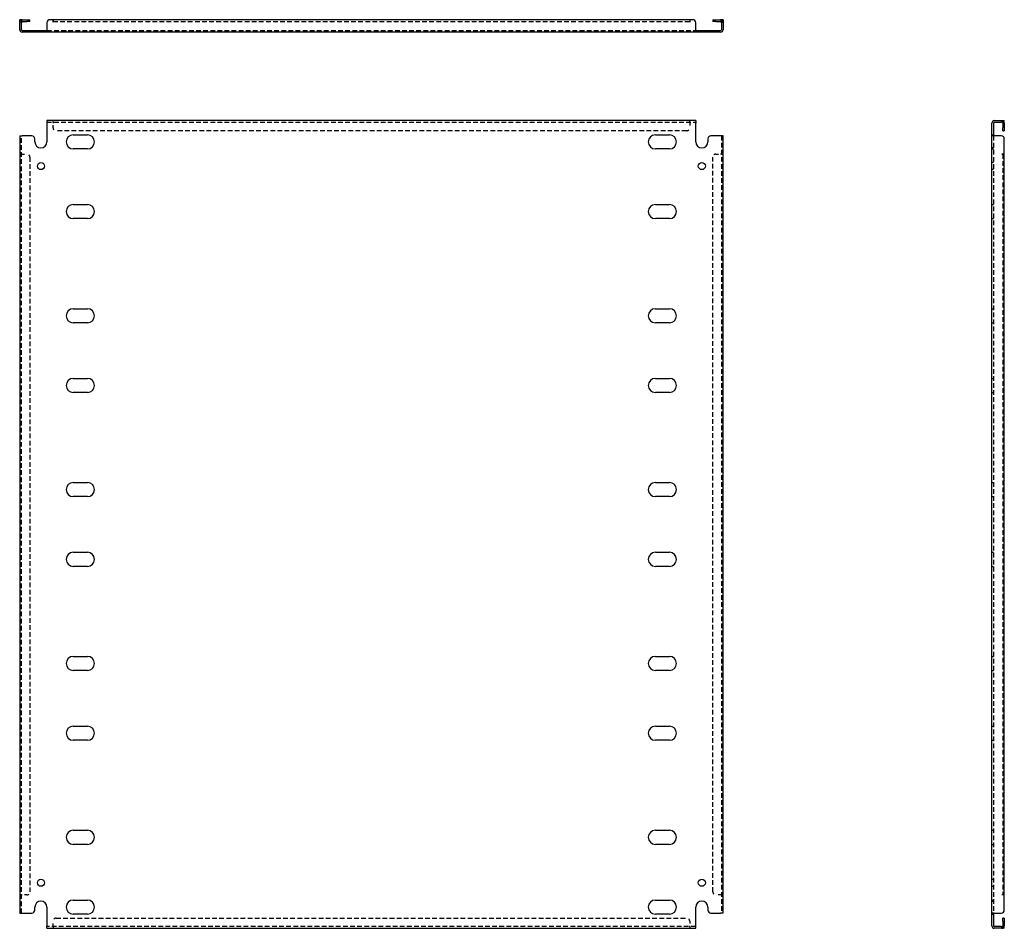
# Model space of a CAD drawing. Header units: inches. Extents: x 10 to 138, y 5 to 73.
# Tile 1 of 2: x 10 to 50, y 5 to 43. Entities that reach past the tile are written whole.
import ezdxf

# ---------------------------------------------------------------- set-up
doc = ezdxf.new("R2010")
doc.units = ezdxf.units.IN
doc.header["$MEASUREMENT"] = 0
doc.linetypes.add('DASHED_SPACE', pattern=[0.2067, 0.1654, -0.0413])
doc.layers.add('Hidden Edges(ANSI)', color=7, linetype='DASHED_SPACE', lineweight=25)
doc.layers.add('Visible Edges(ANSI)', color=7, linetype='Continuous', lineweight=25)

msp = doc.modelspace()

# ---------------------------------------------------------------- linework, layer by layer
at = {"layer": 'Hidden Edges(ANSI)', "ltscale": 0.129419}
for p, q in [((9.596, 42.43), (9.528, 42.43)), ((38.46, 42.43), (38.528, 42.43)), ((10.258, 42.018), (10.258, 42.086)), ((10.548, 42.018), (10.548, 42.086)), ((11.447, 42.018), (11.447, 42.086)), ((12.609, 42.018), (12.609, 42.086)), ((35.447, 42.018), (35.447, 42.086)), ((36.609, 42.018), (36.609, 42.086)), ((37.508, 42.086), (37.508, 42.018)), ((37.798, 42.086), (37.798, 42.018)), ((10.903, 38.3), (10.903, 38.368)), ((10.903, 38.3), (10.903, 38.368)), ((37.153, 38.3), (37.153, 38.368)), ((37.153, 38.3), (37.153, 38.368)), ((50.025, 38.3), (50.025, 38.368)), ((49.613, 37.783), (49.681, 37.783)), ((9.596, 36.993), (9.528, 36.993)), ((9.596, 36.993), (9.528, 36.993)), ((38.46, 36.993), (38.528, 36.993)), ((38.46, 36.993), (38.528, 36.993)), ((49.681, 37.243), (49.613, 37.243)), ((49.613, 37.203), (49.681, 37.203)), ((49.681, 36.638), (49.613, 36.638)), ((49.681, 36.348), (49.613, 36.348)), ((49.613, 34.908), (49.681, 34.908)), ((49.613, 34.328), (49.681, 34.328)), ((49.613, 30.616), (49.681, 30.616)), ((49.613, 30.036), (49.681, 30.036)), ((49.613, 27.741), (49.681, 27.741)), ((49.613, 27.161), (49.681, 27.161)), ((49.613, 23.449), (49.681, 23.449)), ((49.613, 22.869), (49.681, 22.869)), ((49.613, 20.574), (49.681, 20.574)), ((49.613, 19.994), (49.681, 19.994)), ((49.613, 16.282), (49.681, 16.282)), ((49.613, 15.702), (49.681, 15.702)), ((49.613, 13.407), (49.681, 13.407)), ((49.613, 12.827), (49.681, 12.827)), ((49.613, 9.115), (49.681, 9.115)), ((49.613, 8.535), (49.681, 8.535)), ((49.613, 7.095), (49.681, 7.095)), ((49.613, 6.805), (49.681, 6.805)), ((9.596, 6.45), (9.528, 6.45)), ((9.596, 6.449), (9.528, 6.449)), ((38.46, 6.45), (38.528, 6.45)), ((38.46, 6.449), (38.528, 6.449)), ((49.613, 6.24), (49.681, 6.24)), ((49.613, 6.2), (49.681, 6.2)), ((49.613, 5.66), (49.681, 5.66)), ((10.903, 5.143), (10.903, 5.075)), ((10.903, 5.143), (10.903, 5.075)), ((37.153, 5.143), (37.153, 5.075)), ((37.153, 5.143), (37.153, 5.075)), ((50.025, 5.143), (50.025, 5.075))]:
    msp.add_line(p, q, dxfattribs=at)
at = {"layer": 'Hidden Edges(ANSI)', "ltscale": 1.165098}
msp.add_line((10.903, 42.462), (37.153, 42.462), dxfattribs=at)
at = {"layer": 'Hidden Edges(ANSI)', "ltscale": 1.165897}
for p, q in [((10.653, 42.086), (37.403, 42.086)), ((10.653, 38.3), (37.403, 38.3)), ((37.403, 5.143), (10.653, 5.143))]:
    msp.add_line(p, q, dxfattribs=at)
at = {"layer": 'Hidden Edges(ANSI)', "ltscale": 0.092649}
for p, q in [((10.903, 38.3), (10.903, 38.269)), ((37.153, 38.3), (37.153, 38.269)), ((9.596, 36.993), (9.627, 36.993)), ((38.46, 36.993), (38.429, 36.993)), ((9.596, 6.45), (9.627, 6.45)), ((38.46, 6.45), (38.429, 6.45)), ((10.903, 5.143), (10.903, 5.174)), ((37.153, 5.143), (37.153, 5.174))]:
    msp.add_line(p, q, dxfattribs=at)
at = {"layer": 'Hidden Edges(ANSI)', "ltscale": 0.369411}
for p, q in [((10.903, 38.075), (10.903, 38.269)), ((37.153, 38.269), (37.153, 38.075)), ((9.627, 36.993), (9.821, 36.993)), ((38.235, 36.993), (38.429, 36.993)), ((9.821, 6.45), (9.627, 6.45)), ((38.429, 6.45), (38.235, 6.45)), ((10.903, 5.174), (10.903, 5.368)), ((37.153, 5.368), (37.153, 5.174))]:
    msp.add_line(p, q, dxfattribs=at)
at = {"layer": 'Hidden Edges(ANSI)', "ltscale": 1.164687}
for p, q in [((37.028, 37.95), (11.028, 37.95)), ((11.028, 5.493), (37.028, 5.493))]:
    msp.add_line(p, q, dxfattribs=at)
at = {"layer": 'Hidden Edges(ANSI)', "ltscale": 1.156879}
for p, q in [((9.596, 5.7), (9.596, 37.743)), ((38.46, 37.743), (38.46, 5.7)), ((49.681, 37.743), (49.681, 5.7))]:
    msp.add_line(p, q, dxfattribs=at)
at = {"layer": 'Hidden Edges(ANSI)', "ltscale": 1.163503}
msp.add_line((50.057, 36.993), (50.057, 6.45), dxfattribs=at)
at = {"layer": 'Hidden Edges(ANSI)', "ltscale": 1.163138}
for p, q in [((9.946, 36.868), (9.946, 6.575)), ((38.11, 6.575), (38.11, 36.868))]:
    msp.add_line(p, q, dxfattribs=at)
at = {"layer": 'Hidden Edges(ANSI)', "ltscale": 0.236041}
for centre, start, end in [((9.627, 42.431), 108.248, 180), ((38.429, 42.431), 0, 71.752), ((50.026, 38.269), 18.248, 90), ((50.026, 5.174), 270, 341.752)]:
    msp.add_arc(centre, 0.099, start, end, dxfattribs=at)
at = {"layer": 'Hidden Edges(ANSI)', "ltscale": 0.373886}
for centre, start, end in [((11.028, 38.075), 180, 270), ((37.028, 38.075), 270, 0), ((9.821, 36.868), 0, 90), ((38.235, 36.868), 90, 180), ((9.821, 6.575), 270, 0), ((38.235, 6.575), 180, 270), ((11.028, 5.368), 90, 180), ((37.028, 5.368), 0, 90)]:
    msp.add_arc(centre, 0.125, start, end, dxfattribs=at)
at = {"layer": 'Visible Edges(ANSI)'}
for p, q in [((9.528, 42.405), (9.528, 42.53)), ((9.596, 42.53), (9.528, 42.53)), ((9.528, 42.117), (9.528, 42.405)), ((9.596, 42.53), (9.596, 42.405)), ((9.596, 42.117), (9.596, 42.405)), ((9.627, 42.53), (9.821, 42.53)), ((9.627, 42.462), (9.821, 42.462)), ((9.821, 42.53), (9.946, 42.53)), ((9.946, 42.462), (9.821, 42.462)), ((9.946, 42.462), (9.946, 42.53)), ((10.653, 42.405), (10.653, 42.117)), ((10.903, 42.53), (10.778, 42.53)), ((10.903, 42.43), (10.903, 42.53)), ((37.153, 42.53), (10.903, 42.53)), ((10.903, 42.53), (10.903, 42.431)), ((10.903, 42.431), (10.903, 42.43)), ((10.903, 42.43), (10.903, 42.43)), ((37.278, 42.53), (37.153, 42.53)), ((37.153, 42.53), (37.153, 42.43)), ((37.153, 42.53), (37.153, 42.431)), ((37.153, 42.43), (37.153, 42.431)), ((37.153, 42.43), (37.153, 42.43)), ((37.403, 42.117), (37.403, 42.405)), ((38.11, 42.53), (38.235, 42.53)), ((38.11, 42.53), (38.11, 42.462)), ((38.235, 42.462), (38.11, 42.462)), ((38.235, 42.53), (38.429, 42.53)), ((38.235, 42.462), (38.429, 42.462)), ((38.46, 42.405), (38.46, 42.53)), ((38.528, 42.53), (38.46, 42.53)), ((38.46, 42.405), (38.46, 42.117)), ((38.528, 42.53), (38.528, 42.405)), ((38.528, 42.405), (38.528, 42.117)), ((9.627, 42.086), (10.028, 42.086)), ((10.028, 42.018), (9.627, 42.018)), ((10.028, 42.086), (10.153, 42.086)), ((10.153, 42.018), (10.028, 42.018)), ((10.153, 42.018), (10.153, 42.086)), ((10.153, 42.086), (10.653, 42.086)), ((10.653, 42.018), (10.153, 42.018)), ((10.653, 42.117), (10.653, 42.018)), ((37.403, 42.018), (10.653, 42.018)), ((37.403, 42.117), (37.403, 42.018)), ((37.403, 42.086), (37.903, 42.086)), ((37.903, 42.018), (37.403, 42.018)), ((37.903, 42.086), (38.028, 42.086)), ((37.903, 42.086), (37.903, 42.018)), ((38.028, 42.018), (37.903, 42.018)), ((38.028, 42.086), (38.429, 42.086)), ((38.429, 42.018), (38.028, 42.018)), ((37.403, 38.368), (10.653, 38.368)), ((10.653, 38.368), (10.653, 38.269)), ((10.653, 38.269), (10.653, 37.493)), ((37.403, 38.368), (37.403, 38.269)), ((37.403, 37.493), (37.403, 38.269)), ((49.613, 37.743), (49.613, 38.269)), ((49.681, 38.269), (49.681, 37.743)), ((49.712, 38.368), (50, 38.368)), ((49.712, 38.3), (50, 38.3)), ((50, 38.368), (50.125, 38.368)), ((50.125, 38.3), (50, 38.3)), ((50.057, 38.269), (50.057, 38.075)), ((50.125, 38.3), (50.125, 38.368)), ((50.125, 38.269), (50.125, 38.075)), ((11.737, 37.783), (12.319, 37.783)), ((35.737, 37.783), (36.319, 37.783)), ((50.057, 37.95), (50.057, 38.075)), ((50.057, 37.95), (50.125, 37.95)), ((50.125, 38.075), (50.125, 37.95)), ((9.528, 37.743), (9.627, 37.743)), ((9.528, 37.743), (9.528, 5.7)), ((10.028, 37.743), (9.627, 37.743)), ((10.153, 37.493), (10.153, 37.618)), ((37.903, 37.618), (37.903, 37.493)), ((38.429, 37.743), (38.028, 37.743)), ((38.528, 37.743), (38.429, 37.743)), ((38.528, 5.7), (38.528, 37.743)), ((49.613, 5.7), (49.613, 37.743)), ((49.712, 37.743), (49.613, 37.743)), ((50, 37.743), (49.712, 37.743)), ((50.125, 36.993), (50.125, 37.618)), ((12.319, 37.203), (11.737, 37.203)), ((36.319, 37.203), (35.737, 37.203)), ((50.025, 36.993), (50.025, 36.993)), ((50.025, 36.993), (50.125, 36.993)), ((50.026, 36.993), (50.025, 36.993)), ((50.125, 36.993), (50.026, 36.993)), ((50.125, 6.45), (50.125, 36.993)), ((11.737, 34.908), (12.319, 34.908)), ((35.737, 34.908), (36.319, 34.908)), ((12.319, 34.328), (11.737, 34.328)), ((36.319, 34.328), (35.737, 34.328)), ((11.737, 30.616), (12.319, 30.616)), ((35.737, 30.616), (36.319, 30.616)), ((12.319, 30.036), (11.737, 30.036)), ((36.319, 30.036), (35.737, 30.036)), ((11.737, 27.741), (12.319, 27.741)), ((35.737, 27.741), (36.319, 27.741)), ((12.319, 27.161), (11.737, 27.161)), ((36.319, 27.161), (35.737, 27.161)), ((11.737, 23.449), (12.319, 23.449)), ((35.737, 23.449), (36.319, 23.449)), ((12.319, 22.869), (11.737, 22.869)), ((36.319, 22.869), (35.737, 22.869)), ((11.737, 20.574), (12.319, 20.574)), ((35.737, 20.574), (36.319, 20.574)), ((12.319, 19.994), (11.737, 19.994)), ((36.319, 19.994), (35.737, 19.994)), ((11.737, 16.282), (12.319, 16.282)), ((35.737, 16.282), (36.319, 16.282)), ((12.319, 15.702), (11.737, 15.702)), ((36.319, 15.702), (35.737, 15.702)), ((11.737, 13.407), (12.319, 13.407)), ((35.737, 13.407), (36.319, 13.407)), ((12.319, 12.827), (11.737, 12.827)), ((36.319, 12.827), (35.737, 12.827)), ((11.737, 9.115), (12.319, 9.115)), ((35.737, 9.115), (36.319, 9.115)), ((12.319, 8.535), (11.737, 8.535)), ((36.319, 8.535), (35.737, 8.535)), ((11.737, 6.24), (12.319, 6.24)), ((35.737, 6.24), (36.319, 6.24)), ((50.025, 6.449), (50.025, 6.45)), ((50.025, 6.45), (50.026, 6.45)), ((50.125, 6.449), (50.025, 6.449)), ((50.125, 6.45), (50.026, 6.45)), ((50.125, 5.825), (50.125, 6.449)), ((9.528, 5.7), (9.627, 5.7)), ((9.627, 5.7), (10.028, 5.7)), ((10.153, 5.825), (10.153, 5.95)), ((10.653, 5.95), (10.653, 5.174)), ((37.403, 5.174), (37.403, 5.95)), ((37.903, 5.95), (37.903, 5.825)), ((38.028, 5.7), (38.429, 5.7)), ((38.528, 5.7), (38.429, 5.7)), ((49.712, 5.7), (49.613, 5.7)), ((49.613, 5.174), (49.613, 5.7)), ((49.681, 5.7), (49.681, 5.174)), ((49.712, 5.7), (50, 5.7)), ((12.319, 5.66), (11.737, 5.66)), ((36.319, 5.66), (35.737, 5.66)), ((50.057, 5.368), (50.057, 5.493)), ((50.125, 5.493), (50.057, 5.493)), ((50.057, 5.368), (50.057, 5.174)), ((50.125, 5.493), (50.125, 5.368)), ((50.125, 5.368), (50.125, 5.174)), ((10.653, 5.075), (10.653, 5.174)), ((10.653, 5.075), (37.403, 5.075)), ((37.403, 5.075), (37.403, 5.174)), ((50, 5.143), (49.712, 5.143)), ((50, 5.075), (49.712, 5.075)), ((50, 5.143), (50.125, 5.143)), ((50.125, 5.075), (50, 5.075)), ((50.125, 5.075), (50.125, 5.143))]:
    msp.add_line(p, q, dxfattribs=at)
for centre in [(10.403, 36.493), (37.653, 36.493), (10.403, 6.95), (37.653, 6.95)]:
    msp.add_circle(centre, 0.145, dxfattribs=at)
for centre, radius, start, end in [((9.627, 42.431), 0.099, 90, 108.248), ((9.627, 42.431), 0.031, 90, 180), ((10.778, 42.405), 0.125, 90, 180), ((37.278, 42.405), 0.125, 0, 90), ((38.429, 42.431), 0.099, 71.752, 90), ((38.429, 42.431), 0.031, 0, 90), ((9.627, 42.117), 0.099, 180, 270), ((9.627, 42.117), 0.031, 180, 270), ((38.429, 42.117), 0.099, 270, 0), ((38.429, 42.117), 0.031, 270, 0), ((49.712, 38.269), 0.099, 90, 180), ((49.712, 38.269), 0.031, 90, 180), ((50.026, 38.269), 0.031, 0, 90), ((50.026, 38.269), 0.099, 0, 18.248), ((11.737, 37.493), 0.29, 90, 270), ((12.319, 37.493), 0.29, 270, 90), ((35.737, 37.493), 0.29, 90, 270), ((36.319, 37.493), 0.29, 270, 90), ((10.028, 37.618), 0.125, 0, 90), ((10.403, 37.493), 0.25, 180, 0), ((37.653, 37.493), 0.25, 180, 0), ((38.028, 37.618), 0.125, 90, 180), ((50, 37.618), 0.125, 0, 90), ((11.737, 34.618), 0.29, 90, 270), ((12.319, 34.618), 0.29, 270, 90), ((35.737, 34.618), 0.29, 90, 270), ((36.319, 34.618), 0.29, 270, 90), ((11.737, 30.326), 0.29, 90, 270), ((12.319, 30.326), 0.29, 270, 90), ((35.737, 30.326), 0.29, 90, 270), ((36.319, 30.326), 0.29, 270, 90), ((11.737, 27.451), 0.29, 90, 270), ((12.319, 27.451), 0.29, 270, 90), ((35.737, 27.451), 0.29, 90, 270), ((36.319, 27.451), 0.29, 270, 90), ((11.737, 23.159), 0.29, 90, 270), ((12.319, 23.159), 0.29, 270, 90), ((35.737, 23.159), 0.29, 90, 270), ((36.319, 23.159), 0.29, 270, 90), ((11.737, 20.284), 0.29, 90, 270), ((12.319, 20.284), 0.29, 270, 90), ((35.737, 20.284), 0.29, 90, 270), ((36.319, 20.284), 0.29, 270, 90), ((11.737, 15.992), 0.29, 90, 270), ((12.319, 15.992), 0.29, 270, 90), ((35.737, 15.992), 0.29, 90, 270), ((36.319, 15.992), 0.29, 270, 90), ((11.737, 13.117), 0.29, 90, 270), ((12.319, 13.117), 0.29, 270, 90), ((35.737, 13.117), 0.29, 90, 270), ((36.319, 13.117), 0.29, 270, 90), ((11.737, 8.825), 0.29, 90, 270), ((12.319, 8.825), 0.29, 270, 90), ((35.737, 8.825), 0.29, 90, 270), ((36.319, 8.825), 0.29, 270, 90), ((10.403, 5.95), 0.25, 0, 180), ((11.737, 5.95), 0.29, 90, 270), ((12.319, 5.95), 0.29, 270, 90), ((35.737, 5.95), 0.29, 90, 270), ((36.319, 5.95), 0.29, 270, 90), ((37.653, 5.95), 0.25, 0, 180), ((10.028, 5.825), 0.125, 270, 0), ((38.028, 5.825), 0.125, 180, 270), ((50, 5.825), 0.125, 270, 0), ((49.712, 5.174), 0.099, 180, 270), ((49.712, 5.174), 0.031, 180, 270), ((50.026, 5.174), 0.031, 270, 0), ((50.026, 5.174), 0.099, 341.752, 0)]:
    msp.add_arc(centre, radius, start, end, dxfattribs=at)

doc.saveas('drawing.dxf')
